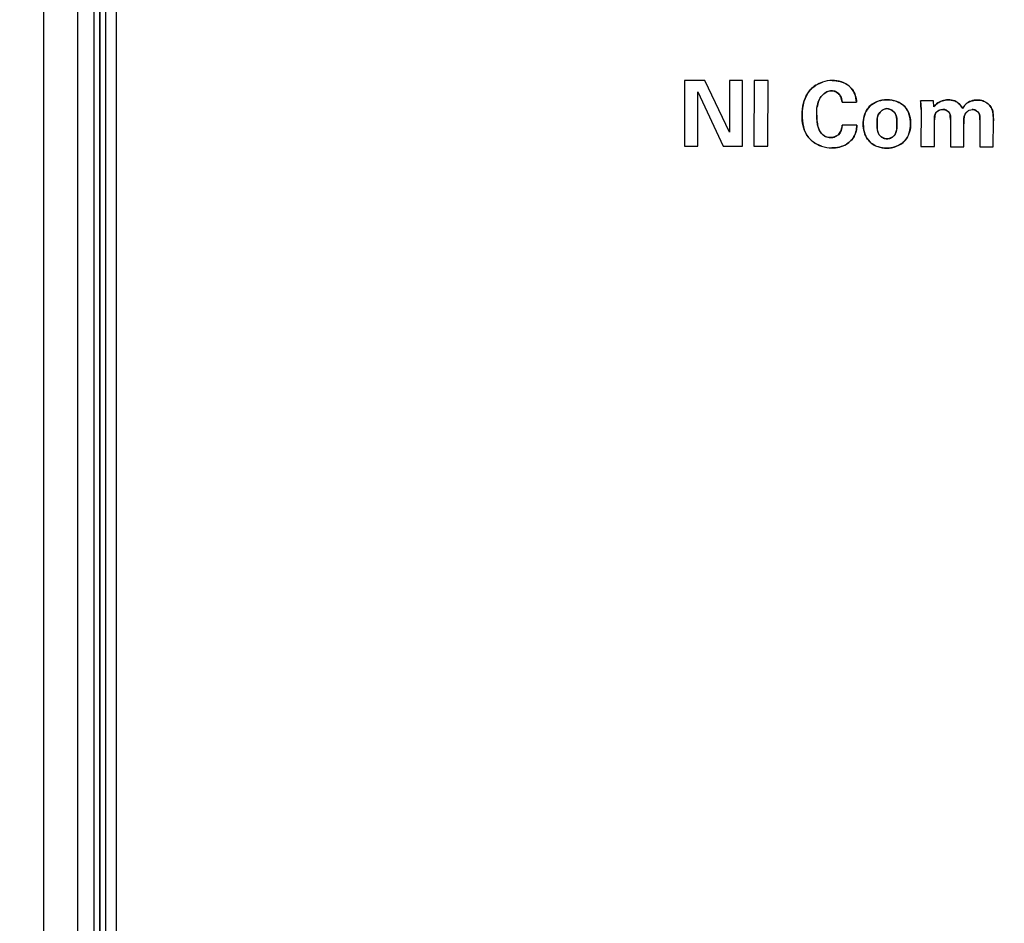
# Model space of a CAD drawing. Header units: inches. Extents: x 0 to 34, y 0 to 22.
# Tile 101 of 117: x 16.379 to 17.248, y 16.147 to 16.944. Entities that reach past the tile are written whole.
import ezdxf

# ---------------------------------------------------------------- set-up
doc = ezdxf.new("R2010")
doc.units = ezdxf.units.IN
doc.header["$LTSCALE"] = 1.87
doc.header["$MEASUREMENT"] = 0
doc.layers.get('0').update_dxf_attribs({"linetype": 'CONTINUOUS'})
doc.layers.add('02___PRT_ALL_AXES', color=7, linetype='CONTINUOUS')
doc.layers.add('DIMENSIONS', color=7, linetype='CONTINUOUS')
doc.styles.get("Standard").update_dxf_attribs({"font": 'txt', "width": 0.8})
doc.dimstyles.new('DIMSTYLE_1', dxfattribs={"dimtxt": 0.125, "dimasz": 0.18, "dimexe": 0.125, "dimexo": 0.0625, "dimgap": 0.03125, "dimtad": 0, "dimtih": 1, "dimtoh": 1, "dimdsep": 46, "dimtxsty": 'STANDARD', "dimblk": '_FILLED', "dimblk1": '_FILLED', "dimblk2": '_FILLED', "dimcen": 0.09, "dimazin": 2, "dimtp": 0.001, "dimtm": 0.001, "dimtfac": 1, "dimtofl": 0, "dimtmove": 0, "dimatfit": 3, "dimldrblk": '_FILLED', "dimfxl": 1, "dimtolj": 1, "dimarcsym": 0})

# ---------------------------------------------------------------- blocks, each defined once
blk = doc.blocks.new('*D18')
at = {"layer": 'DIMENSIONS', "color": 2, "linetype": 'CONTINUOUS'}
blk.add_line((19.21156, 15.92143), (19.21156, 18.27019), dxfattribs=at)
at = {"layer": 'DIMENSIONS', "color": 2, "linetype": 'CONTINUOUS', "insert": (19.14906, 18.33269), "char_height": 0.125, "width": 1.425, "attachment_point": 1, "rotation": 90, "line_spacing_factor": 0.9}
blk.add_mtext('100.32{\\ftxt.shx;\\W1.000000;\\H0.125000; }[3.950]', dxfattribs=at)
blk = doc.blocks.new('_FILLED')
at = {"color": 0, "linetype": 'BYBLOCK'}
blk.add_solid([(0, 0), (-1, 0.1736), (-1, -0.1736)], dxfattribs=at)
blk = doc.blocks.new('*D19')
at = {"layer": 'DIMENSIONS', "color": 2, "linetype": 'CONTINUOUS'}
blk.add_line((21.07156, 15.92143), (21.07156, 18.27019), dxfattribs=at)
at = {"layer": 'DIMENSIONS', "color": 2, "linetype": 'CONTINUOUS', "insert": (21.00906, 18.33269), "char_height": 0.125, "width": 1.425, "attachment_point": 1, "rotation": 90, "line_spacing_factor": 0.9}
blk.add_mtext('147.56{\\ftxt.shx;\\W1.000000;\\H0.125000; }[5.810]', dxfattribs=at)
blk = doc.blocks.new('*D20')
at = {"layer": 'DIMENSIONS', "color": 2, "linetype": 'CONTINUOUS'}
blk.add_line((22.27556, 14.16618), (22.27556, 13.42672), dxfattribs=at)
at = {"layer": 'DIMENSIONS', "color": 2, "linetype": 'CONTINUOUS', "insert": (22.21306, 13.36422), "char_height": 0.125, "width": 1.425, "attachment_point": 3, "rotation": 90, "line_spacing_factor": 0.9}
blk.add_mtext('178.15{\\ftxt.shx;\\W1.000000;\\H0.125000; }[7.014]', dxfattribs=at)

msp = doc.modelspace()

# ---------------------------------------------------------------- linework, layer by layer
at = {"color": 7, "linetype": 'CONTINUOUS'}
for p, q in [((16.39982, 17.47053), (16.39982, 14.22638)), ((16.42982, 17.47053), (16.42982, 14.22638)), ((16.44467, 14.22724), (16.44467, 17.46967)), ((16.44959, 14.22724), (16.44959, 17.46967)), ((16.44994, 14.22724), (16.44994, 17.46967)), ((16.45486, 14.22724), (16.45486, 17.46967)), ((16.96568, 16.89054), (16.96555, 16.83278)), ((16.98358, 16.8905), (16.96568, 16.89054)), ((17.00512, 16.84498), (16.98358, 16.8905)), ((17.00523, 16.89045), (17.00512, 16.84498)), ((17.01674, 16.89042), (17.00523, 16.89045)), ((17.0166, 16.83266), (17.01674, 16.89042)), ((17.02697, 16.89056), (17.02683, 16.83263)), ((17.03935, 16.89052), (17.02697, 16.89056)), ((17.03921, 16.8326), (17.03935, 16.89052)), ((16.97721, 16.83275), (16.97733, 16.88068)), ((16.97733, 16.88068), (16.99958, 16.8327)), ((17.18531, 16.8726), (17.17388, 16.87263)), ((17.17388, 16.87263), (17.17426, 16.86503)), ((17.18569, 16.86741), (17.18531, 16.8726)), ((17.10464, 16.87135), (17.11726, 16.87132)), ((17.17426, 16.86503), (17.17418, 16.83228)), ((17.18609, 16.83225), (17.18615, 16.85598)), ((17.20021, 16.85618), (17.20015, 16.83222)), ((17.22617, 16.85588), (17.22612, 16.83215)), ((17.23802, 16.83212), (17.23807, 16.85489)), ((17.11769, 16.85111), (17.10467, 16.85114)), ((17.21205, 16.83219), (17.2121, 16.8524)), ((16.96555, 16.83278), (16.97721, 16.83275)), ((16.99958, 16.8327), (17.0166, 16.83266)), ((17.02683, 16.83263), (17.03921, 16.8326)), ((17.17418, 16.83228), (17.18609, 16.83225)), ((17.20015, 16.83222), (17.21205, 16.83219)), ((17.22612, 16.83215), (17.23802, 16.83212))]:
    msp.add_line(p, q, dxfattribs=at)
at = {"color": 40, "linetype": 'CONTINUOUS'}
for p, q in [((17.10464, 16.87135), (17.10392, 16.87518)), ((17.18569, 16.86741), (17.18684, 16.86886)), ((17.18684, 16.86886), (17.18887, 16.87066)), ((17.18908, 16.86363), (17.18763, 16.86233)), ((17.21277, 16.86872), (17.21377, 16.86976)), ((17.23747, 16.86341), (17.23802, 16.85934)), ((17.13554, 16.85644), (17.13542, 16.85211)), ((17.153, 16.85294), (17.15286, 16.85689)), ((17.18637, 16.8595), (17.18615, 16.85598)), ((17.20021, 16.85618), (17.20009, 16.85948)), ((17.21205, 16.85628), (17.21209, 16.85347)), ((17.21424, 16.86253), (17.21394, 16.8622)), ((17.22617, 16.85588), (17.22603, 16.85937)), ((17.23802, 16.85934), (17.23807, 16.85489)), ((17.13542, 16.85211), (17.13557, 16.84804)), ((17.15287, 16.84852), (17.153, 16.85294)), ((17.21209, 16.85347), (17.2121, 16.8524))]:
    msp.add_line(p, q, dxfattribs=at)
for centre, radius, start, end in [((17.07401, 16.86329), 0.1003, 3.88513, 5.3405), ((17.09452, 16.86468), 0.07975, 2.06082, 3.88532), ((17.10819, 16.86518), 0.06607, 359.87561, 2.06064), ((17.19375, 16.85676), 0.0083, 114.76661, 124.17357)]:
    msp.add_arc(centre, radius, start, end, dxfattribs=at)
at = {"color": 7, "linetype": 'CONTINUOUS'}
for points, knots in [([(17.08726, 16.88912), (17.08315, 16.88773), (17.07225, 16.88101), (17.06931, 16.86791), (17.06929, 16.86017)], [0, 0, 0, 0, 0.350484, 1, 1, 1, 1]), ([(17.11726, 16.87132), (17.11727, 16.87637), (17.11268, 16.88757), (17.10127, 16.89054), (17.09582, 16.89055)], [0, 0, 0, 0, 0.48081, 1, 1, 1, 1]), ([(17.08224, 16.86006), (17.08225, 16.86523), (17.08253, 16.87494), (17.09139, 16.88153), (17.09531, 16.88152)], [0, 0, 0, 0, 0.568586, 1, 1, 1, 1]), ([(17.09531, 16.88152), (17.09827, 16.88152), (17.10366, 16.8785), (17.1044, 16.87335), (17.10464, 16.87135)], [0, 0, 0, 0, 0.594303, 1, 1, 1, 1]), ([(17.14418, 16.87366), (17.13823, 16.87367), (17.12602, 16.86917), (17.12328, 16.85724), (17.12327, 16.85221)], [0, 0, 0, 0, 0.542291, 1, 1, 1, 1]), ([(17.16506, 16.85243), (17.16508, 16.85764), (17.16204, 16.86963), (17.14991, 16.87364), (17.14418, 16.87366)], [0, 0, 0, 0, 0.476429, 1, 1, 1, 1]), ([(17.21086, 16.86582), (17.20963, 16.86878), (17.20537, 16.87289), (17.20012, 16.87344), (17.19817, 16.87345)], [0, 0, 0, 0, 0.621518, 1, 1, 1, 1]), ([(17.22382, 16.87331), (17.22025, 16.87331), (17.2162, 16.87212), (17.21352, 16.86953), (17.21342, 16.86943)], [0, 0, 0, 0, 0.962913, 1, 1, 1, 1]), ([(17.23611, 16.8668), (17.23466, 16.86945), (17.23039, 16.87272), (17.22559, 16.8733), (17.22382, 16.87331)], [0, 0, 0, 0, 0.631315, 1, 1, 1, 1]), ([(17.13542, 16.85211), (17.13542, 16.85487), (17.1352, 16.86097), (17.14105, 16.86575), (17.14416, 16.86574)], [0, 0, 0, 0, 0.469828, 1, 1, 1, 1]), ([(17.14416, 16.86574), (17.14702, 16.86574), (17.15301, 16.86195), (17.15301, 16.85578), (17.153, 16.85294)], [0, 0, 0, 0, 0.501321, 1, 1, 1, 1]), ([(17.188, 16.87), (17.18767, 16.86971), (17.18682, 16.86891), (17.18612, 16.86799), (17.18569, 16.86741)], [0, 0, 0, 0, 0.377942, 1, 1, 1, 1]), ([(17.18615, 16.85598), (17.18615, 16.85786), (17.18616, 16.86142), (17.18894, 16.86369), (17.19027, 16.8643)], [0, 0, 0, 0, 0.578815, 1, 1, 1, 1]), ([(17.1936, 16.86507), (17.19581, 16.86506), (17.20039, 16.86256), (17.20021, 16.85807), (17.20021, 16.85618)], [0, 0, 0, 0, 0.53901, 1, 1, 1, 1]), ([(17.2194, 16.865), (17.22154, 16.865), (17.22629, 16.86271), (17.22618, 16.85797), (17.22617, 16.85588)], [0, 0, 0, 0, 0.505879, 1, 1, 1, 1]), ([(17.06929, 16.86017), (17.06928, 16.85328), (17.07149, 16.84073), (17.08195, 16.83418), (17.08642, 16.83266)], [0, 0, 0, 0, 0.604573, 1, 1, 1, 1]), ([(17.09426, 16.84022), (17.09177, 16.84022), (17.08669, 16.84208), (17.08271, 16.85015), (17.08223, 16.8563), (17.08224, 16.86006)], [0, 0, 0, 0, 0.289387, 0.561116, 1, 1, 1, 1]), ([(17.2121, 16.8524), (17.21211, 16.85527), (17.2116, 16.85906), (17.21378, 16.86205), (17.21424, 16.86253)], [0, 0, 0, 0, 0.821666, 1, 1, 1, 1]), ([(17.10467, 16.85114), (17.10456, 16.84814), (17.10267, 16.84211), (17.09676, 16.84021), (17.09426, 16.84022)], [0, 0, 0, 0, 0.544677, 1, 1, 1, 1]), ([(17.11246, 16.83754), (17.1152, 16.84035), (17.1173, 16.84528), (17.11762, 16.85014), (17.11769, 16.85111)], [0, 0, 0, 0, 0.801699, 1, 1, 1, 1]), ([(17.12327, 16.85221), (17.12326, 16.84654), (17.12681, 16.8345), (17.13865, 16.83092), (17.14384, 16.83091)], [0, 0, 0, 0, 0.522413, 1, 1, 1, 1]), ([(17.14426, 16.83914), (17.14182, 16.83914), (17.13556, 16.84204), (17.13541, 16.84873), (17.13542, 16.85211)], [0, 0, 0, 0, 0.419372, 1, 1, 1, 1]), ([(17.14384, 16.83091), (17.14962, 16.8309), (17.16184, 16.83507), (17.16505, 16.84714), (17.16506, 16.85243)], [0, 0, 0, 0, 0.522053, 1, 1, 1, 1]), ([(17.153, 16.85294), (17.15299, 16.84921), (17.15304, 16.84212), (17.14657, 16.83913), (17.14426, 16.83914)], [0, 0, 0, 0, 0.617379, 1, 1, 1, 1]), ([(17.09559, 16.83111), (17.09999, 16.8311), (17.10642, 16.83241), (17.11126, 16.8363), (17.11246, 16.83754)], [0, 0, 0, 0, 0.718163, 1, 1, 1, 1])]:
    msp.add_open_spline(points, degree=3, knots=knots, dxfattribs=at)
at = {"color": 40, "linetype": 'CONTINUOUS'}
for points in [[(17.07958, 16.88507), (17.08188, 16.88682), (17.08451, 16.88819), (17.08728, 16.88912)], [(17.09582, 16.89055), (17.09819, 16.89054), (17.10066, 16.89025), (17.10302, 16.88961)], [(17.10302, 16.88961), (17.10513, 16.88903), (17.10716, 16.88818), (17.10898, 16.88701)], [(17.09125, 16.88056), (17.08978, 16.87987), (17.0884, 16.87884), (17.08723, 16.87763)], [(17.09531, 16.88152), (17.09392, 16.88153), (17.09255, 16.88117), (17.09125, 16.88056)], [(17.09896, 16.88068), (17.09779, 16.88122), (17.09653, 16.88152), (17.09531, 16.88152)], [(17.10216, 16.87835), (17.10129, 16.87932), (17.10017, 16.88012), (17.09896, 16.88068)], [(17.11339, 16.8829), (17.11463, 16.88124), (17.1156, 16.87935), (17.11626, 16.87737)], [(17.07052, 16.87044), (17.07127, 16.87343), (17.07239, 16.87632), (17.07398, 16.87889)], [(17.08411, 16.87298), (17.08328, 16.87107), (17.08282, 16.86904), (17.08256, 16.86698)], [(17.11626, 16.87737), (17.11692, 16.8754), (17.11726, 16.87333), (17.11726, 16.87132)], [(17.1308, 16.86943), (17.13263, 16.87078), (17.13475, 16.87181), (17.13696, 16.87252)], [(17.13696, 16.87252), (17.13933, 16.87328), (17.14181, 16.87366), (17.14418, 16.87366)], [(17.14418, 16.87366), (17.14658, 16.87365), (17.14909, 16.87328), (17.15148, 16.87253)], [(17.15148, 16.87253), (17.15363, 16.87186), (17.15567, 16.87089), (17.15746, 16.86961)], [(17.18887, 16.87066), (17.19013, 16.87155), (17.19157, 16.87222), (17.19308, 16.87269)], [(17.19308, 16.87269), (17.19475, 16.8732), (17.1965, 16.87345), (17.19817, 16.87345)], [(17.19817, 16.87345), (17.20003, 16.87344), (17.20192, 16.87325), (17.20369, 16.87261)], [(17.21377, 16.86976), (17.215, 16.8709), (17.21651, 16.87175), (17.21814, 16.87233)], [(17.21814, 16.87233), (17.21997, 16.87299), (17.22194, 16.87331), (17.22382, 16.87331)], [(17.22382, 16.87331), (17.22561, 16.8733), (17.22741, 16.87308), (17.22914, 16.87248)], [(17.22914, 16.87248), (17.23066, 16.87195), (17.23213, 16.87112), (17.23338, 16.87007)], [(17.06929, 16.86017), (17.0693, 16.86354), (17.06967, 16.86706), (17.07052, 16.87044)], [(17.12414, 16.85921), (17.12468, 16.86127), (17.12548, 16.86324), (17.1266, 16.865)], [(17.13872, 16.86327), (17.13781, 16.8624), (17.13705, 16.86136), (17.13654, 16.86027)], [(17.14143, 16.86513), (17.14045, 16.8647), (17.13952, 16.86405), (17.13872, 16.86327)], [(17.14416, 16.86574), (17.14323, 16.86575), (17.14231, 16.86552), (17.14143, 16.86513)], [(17.14714, 16.8651), (17.14617, 16.86551), (17.14516, 16.86574), (17.14416, 16.86574)], [(17.15006, 16.86315), (17.14922, 16.86397), (17.14821, 16.86464), (17.14714, 16.8651)], [(17.16164, 16.86526), (17.16278, 16.8635), (17.16361, 16.86153), (17.16416, 16.85947)], [(17.19659, 16.86431), (17.19564, 16.86479), (17.1946, 16.86506), (17.1936, 16.86507)], [(17.19905, 16.86227), (17.19845, 16.86311), (17.19757, 16.86382), (17.19659, 16.86431)], [(17.20808, 16.86984), (17.20927, 16.86868), (17.21024, 16.86731), (17.21086, 16.86582)], [(17.22254, 16.86424), (17.22155, 16.86473), (17.22044, 16.865), (17.2194, 16.865)], [(17.22498, 16.86224), (17.22438, 16.86307), (17.22351, 16.86376), (17.22254, 16.86424)], [(17.23338, 16.87007), (17.23449, 16.86914), (17.23543, 16.86804), (17.23611, 16.8668)], [(17.23611, 16.8668), (17.23675, 16.86575), (17.23718, 16.86461), (17.23747, 16.86341)], [(17.07024, 16.85071), (17.06955, 16.85383), (17.06928, 16.85707), (17.06929, 16.86017)], [(17.08224, 16.86006), (17.08223, 16.85802), (17.08232, 16.85598), (17.08259, 16.85395)], [(17.12327, 16.85221), (17.12328, 16.85452), (17.12354, 16.85691), (17.12414, 16.85921)], [(17.13654, 16.86027), (17.13596, 16.85905), (17.13568, 16.85776), (17.13554, 16.85644)], [(17.15286, 16.85689), (17.15274, 16.85809), (17.15249, 16.85926), (17.15203, 16.86034)], [(17.16416, 16.85947), (17.16479, 16.85716), (17.16507, 16.85474), (17.16506, 16.85243)], [(17.21256, 16.85972), (17.2122, 16.85862), (17.21208, 16.85746), (17.21205, 16.85628)], [(17.07323, 16.84283), (17.07182, 16.84523), (17.07086, 16.84792), (17.07024, 16.85071)], [(17.08382, 16.84856), (17.08436, 16.84699), (17.08507, 16.84546), (17.08607, 16.84416)], [(17.10182, 16.84331), (17.1027, 16.84428), (17.10336, 16.84547), (17.10383, 16.84673)], [(17.10383, 16.84673), (17.10435, 16.84815), (17.10462, 16.84968), (17.10467, 16.85114)], [(17.11695, 16.84582), (17.11653, 16.84421), (17.11592, 16.84262), (17.11511, 16.84116)], [(17.12428, 16.84492), (17.12359, 16.84732), (17.12327, 16.84982), (17.12327, 16.85221)], [(17.13557, 16.84804), (17.1357, 16.84679), (17.13594, 16.84557), (17.13637, 16.84446)], [(17.15206, 16.8446), (17.15251, 16.84582), (17.15275, 16.84716), (17.15287, 16.84852)], [(17.16506, 16.85243), (17.16506, 16.85007), (17.16475, 16.84762), (17.16409, 16.84527)], [(17.08642, 16.83266), (17.08356, 16.83363), (17.08085, 16.83503), (17.07852, 16.83684)], [(17.08972, 16.84125), (17.09114, 16.84058), (17.09273, 16.84022), (17.09426, 16.84022)], [(17.09426, 16.84022), (17.09569, 16.84021), (17.09719, 16.8405), (17.09855, 16.84106)], [(17.11511, 16.84116), (17.11438, 16.83983), (17.1135, 16.8386), (17.11246, 16.83754)], [(17.12701, 16.83893), (17.1258, 16.84074), (17.1249, 16.84279), (17.12428, 16.84492)], [(17.13811, 16.84172), (17.1389, 16.84093), (17.13989, 16.84029), (17.14095, 16.83984)], [(17.14095, 16.83984), (17.14201, 16.83939), (17.14316, 16.83914), (17.14426, 16.83914)], [(17.14426, 16.83914), (17.14531, 16.83914), (17.1464, 16.83937), (17.14742, 16.8398)], [(17.14742, 16.8398), (17.14848, 16.84024), (17.14947, 16.84089), (17.15025, 16.84168)], [(17.16409, 16.84527), (17.1635, 16.84317), (17.16264, 16.84116), (17.16145, 16.83938)], [(17.10218, 16.83184), (17.10002, 16.83133), (17.09778, 16.8311), (17.09559, 16.83111)], [(17.10779, 16.83396), (17.10605, 16.833), (17.10415, 16.83231), (17.10218, 16.83184)], [(17.13687, 16.83195), (17.13484, 16.83257), (17.1329, 16.83346), (17.13119, 16.83466)], [(17.14384, 16.83091), (17.14154, 16.83092), (17.13915, 16.83126), (17.13687, 16.83195)], [(17.15109, 16.83201), (17.14871, 16.83127), (17.14622, 16.83091), (17.14384, 16.83091)], [(17.15717, 16.83497), (17.15535, 16.83368), (17.15326, 16.83269), (17.15109, 16.83201)]]:
    msp.add_open_spline(points, degree=3, dxfattribs=at)
at = {"color": 7, "linetype": 'CONTINUOUS'}
for points in [[(17.09582, 16.89055), (17.09298, 16.89056), (17.09005, 16.89006), (17.08726, 16.88912)], [(17.19817, 16.87345), (17.19463, 16.87346), (17.19074, 16.87231), (17.188, 16.87)], [(17.19027, 16.8643), (17.19134, 16.86479), (17.1925, 16.86507), (17.1936, 16.86507)], [(17.21342, 16.86943), (17.21238, 16.86839), (17.21154, 16.86713), (17.21086, 16.86582)], [(17.21424, 16.86253), (17.21496, 16.8633), (17.21584, 16.86395), (17.21679, 16.86439)], [(17.21679, 16.86439), (17.21763, 16.86478), (17.21852, 16.86501), (17.2194, 16.865)], [(17.23807, 16.85489), (17.23808, 16.85892), (17.2382, 16.86337), (17.23611, 16.8668)], [(17.08642, 16.83266), (17.08942, 16.83165), (17.09257, 16.83112), (17.09559, 16.83111)]]:
    msp.add_open_spline(points, degree=3, dxfattribs=at)
at = {"color": 40, "linetype": 'CONTINUOUS'}
for points, knots in [([(17.07398, 16.87889), (17.07472, 16.88008), (17.07638, 16.88232), (17.07846, 16.88421), (17.07958, 16.88507)], [0, 0, 0, 0, 0.501495, 1, 1, 1, 1]), ([(17.10898, 16.88701), (17.10979, 16.88649), (17.11139, 16.88526), (17.11275, 16.88375), (17.11339, 16.8829)], [0, 0, 0, 0, 0.481841, 1, 1, 1, 1]), ([(17.08723, 16.87763), (17.08652, 16.8769), (17.08532, 16.87539), (17.08445, 16.87376), (17.08411, 16.87298)], [0, 0, 0, 0, 0.530548, 1, 1, 1, 1]), ([(17.10392, 16.87518), (17.1037, 16.87588), (17.10323, 16.87699), (17.10249, 16.87798), (17.10216, 16.87835)], [0, 0, 0, 0, 0.605193, 1, 1, 1, 1]), ([(17.20369, 16.87261), (17.20378, 16.87258), (17.20538, 16.87198), (17.20688, 16.87099), (17.20808, 16.86984)], [0, 0, 0, 0, 0.054499, 1, 1, 1, 1]), ([(17.1266, 16.865), (17.12696, 16.86556), (17.12816, 16.86721), (17.12967, 16.8686), (17.1308, 16.86943)], [0, 0, 0, 0, 0.325596, 1, 1, 1, 1]), ([(17.15203, 16.86034), (17.15188, 16.86068), (17.15137, 16.86169), (17.15063, 16.86261), (17.15006, 16.86315)], [0, 0, 0, 0, 0.331042, 1, 1, 1, 1]), ([(17.15746, 16.86961), (17.15843, 16.86892), (17.15996, 16.86757), (17.16118, 16.86596), (17.16164, 16.86526)], [0, 0, 0, 0, 0.584893, 1, 1, 1, 1]), ([(17.18763, 16.86233), (17.18743, 16.86208), (17.18682, 16.86122), (17.18651, 16.86022), (17.18637, 16.8595)], [0, 0, 0, 0, 0.30342, 1, 1, 1, 1]), ([(17.20009, 16.85948), (17.19997, 16.8603), (17.19971, 16.86126), (17.19917, 16.86211), (17.19905, 16.86227)], [0, 0, 0, 0, 0.811423, 1, 1, 1, 1]), ([(17.21394, 16.8622), (17.21361, 16.86181), (17.21306, 16.861), (17.2127, 16.86014), (17.21256, 16.85972)], [0, 0, 0, 0, 0.519866, 1, 1, 1, 1]), ([(17.22603, 16.85937), (17.22589, 16.86034), (17.2256, 16.86133), (17.22502, 16.86218), (17.22498, 16.86224)], [0, 0, 0, 0, 0.928353, 1, 1, 1, 1]), ([(17.08259, 16.85395), (17.08281, 16.85224), (17.08319, 16.85043), (17.08379, 16.84866), (17.08382, 16.84856)], [0, 0, 0, 0, 0.94334, 1, 1, 1, 1]), ([(17.11769, 16.85111), (17.11762, 16.85014), (17.1175, 16.84838), (17.11715, 16.84661), (17.11695, 16.84582)], [0, 0, 0, 0, 0.547804, 1, 1, 1, 1]), ([(17.07852, 16.83684), (17.0772, 16.83786), (17.07525, 16.83974), (17.07374, 16.84194), (17.07323, 16.84283)], [0, 0, 0, 0, 0.615125, 1, 1, 1, 1]), ([(17.08607, 16.84416), (17.08644, 16.84369), (17.08748, 16.84254), (17.08883, 16.84167), (17.08972, 16.84125)], [0, 0, 0, 0, 0.384792, 1, 1, 1, 1]), ([(17.09855, 16.84106), (17.09957, 16.84148), (17.10073, 16.84219), (17.10166, 16.84313), (17.10182, 16.84331)], [0, 0, 0, 0, 0.818077, 1, 1, 1, 1]), ([(17.11246, 16.83754), (17.11126, 16.8363), (17.10971, 16.83506), (17.108, 16.83407), (17.10779, 16.83396)], [0, 0, 0, 0, 0.880359, 1, 1, 1, 1]), ([(17.13119, 16.83466), (17.13049, 16.83515), (17.12894, 16.83642), (17.12766, 16.83797), (17.12701, 16.83893)], [0, 0, 0, 0, 0.422794, 1, 1, 1, 1]), ([(17.13637, 16.84446), (17.13668, 16.84366), (17.13721, 16.84271), (17.13795, 16.84189), (17.13811, 16.84172)], [0, 0, 0, 0, 0.788862, 1, 1, 1, 1]), ([(17.15025, 16.84168), (17.15036, 16.84179), (17.15116, 16.84265), (17.15171, 16.84365), (17.15206, 16.8446)], [0, 0, 0, 0, 0.131929, 1, 1, 1, 1]), ([(17.16145, 16.83938), (17.16099, 16.83868), (17.15974, 16.83705), (17.15818, 16.83569), (17.15717, 16.83497)], [0, 0, 0, 0, 0.405806, 1, 1, 1, 1])]:
    msp.add_open_spline(points, degree=3, knots=knots, dxfattribs=at)
at = {"layer": '02___PRT_ALL_AXES', "color": 7, "linetype": 'CONTINUOUS'}
msp.add_line((16.46401, 17.46936), (16.46401, 14.23377), dxfattribs=at)

# ---------------------------------------------------------------- dimensions: what is measured, and where the dimension line sits
at = {"layer": 'DIMENSIONS', "color": 2, "linetype": 'CONTINUOUS'}
for feature_location, offset, origin, picture, middle in [((19.21156, 15.92143), (0, 2.34876), (15.26193, 15.85893), '*D18', (19.21156, 19.04519)), ((21.07156, 15.92143), (0, 2.34876), (15.26193, 15.85893), '*D19', (21.07156, 19.04519)), ((22.27556, 14.16618), (0, -0.73947), (15.26193, 17.46823), '*D20', (22.27556, 12.65172))]:
    dim = msp.add_ordinate_dim(feature_location=feature_location, offset=offset, dtype=1, origin=origin, dimstyle='DIMSTYLE_1', dxfattribs=at)
    dim.commit()
    dim.dimension.update_dxf_attribs({"geometry": picture, "text_midpoint": middle})

doc.saveas('drawing.dxf')
